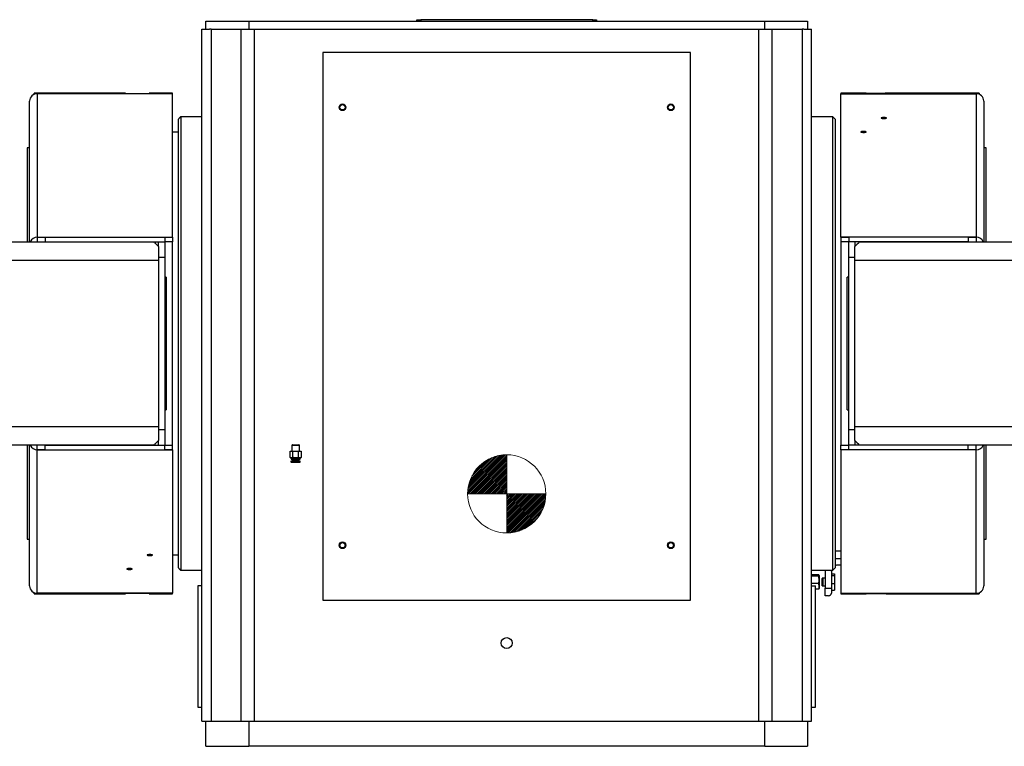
# Model space of a CAD drawing. Header units: millimetres. Extents: x 22 to 588, y 6 to 414.
# Tile 39 of 51: x 316 to 379, y 311 to 357. Entities that reach past the tile are written whole.
import ezdxf

# ---------------------------------------------------------------- set-up
doc = ezdxf.new("R2010")
doc.units = ezdxf.units.MM
doc.styles.add('SLDTEXTSTYLE1', font='TXT', dxfattribs={"width": 0.75})
doc.dimstyles.new('SLDDIMSTYLE0', dxfattribs={"dimtxt": 3.5, "dimasz": 5, "dimexe": 0, "dimexo": 0.0625, "dimgap": 0.875, "dimtad": 1, "dimlfac": 20, "dimrnd": 1e-09, "dimzin": 12, "dimdsep": 46, "dimtxsty": 'SLDTEXTSTYLE1', "dimsah": 1, "dimcen": 0.09, "dimadec": 0, "dimazin": 0, "dimtfac": 1, "dimtofl": 0, "dimtmove": 0, "dimatfit": 3, "dimfxl": 1, "dimtolj": 1, "dimtzin": 12, "dimarcsym": 0})

# ---------------------------------------------------------------- blocks, each defined once
blk = doc.blocks.new('Schwerpunkt')
at = {"linetype": 'Continuous', "true_color": 0x808080}
h = blk.add_hatch(dxfattribs=at)
h.set_pattern_fill('ANSI31', color=8, scale=0.25, style=0)
edge = h.paths.add_edge_path(flags=0)
edge.add_line((0, 0), (-25, 0))
edge.add_arc((0, 0), 25, 90, 180, ccw=False)
edge.add_line((0, 25), (0, 0))
h = blk.add_hatch(dxfattribs=at)
h.set_pattern_fill('ANSI31', color=8, scale=0.25, style=0)
edge = h.paths.add_edge_path(flags=0)
edge.add_line((0, 0), (25, 0))
edge.add_arc((0, 0), 25, 270, 360, ccw=False)
edge.add_line((0, -25), (0, 0))
at = {"color": 7, "linetype": 'Continuous', "lineweight": 0}
for q in [(0, 25), (-25, 0), (0, -25), (25, 0)]:
    blk.add_line((0, 0), q, dxfattribs=at)
blk.add_circle((0, 0), 25, dxfattribs=at)
for start, end in [(90, 180), (270, 0)]:
    blk.add_arc((0, 0), 25, start, end, dxfattribs=at)
blk = doc.blocks.new('*D7')
at = {"color": 7, "linetype": 'Continuous', "lineweight": 0}
for p, q in [((418.854, 335.647), (418.854, 269.328)), ((275.604, 332.272), (275.604, 269.328)), ((275.604, 270.328), (418.854, 270.328))]:
    blk.add_line(p, q, dxfattribs=at)
for centre, start, end in [((345.572, 273.106), 153.43495, 206.56505), ((347.982, 273.106), 333.43495, 26.56505)]:
    blk.add_arc(centre, 6.21, start, end, dxfattribs=at)
for points in [[(275.604, 270.328), (280.604, 269.678), (280.604, 270.978)], [(418.854, 270.328), (413.854, 270.978), (413.854, 269.678)]]:
    blk.add_solid(points, dxfattribs=at)
at = {"color": 7, "linetype": 'Continuous', "lineweight": 0, "insert": (341.605, 274.84), "char_height": 3.5, "attachment_point": 1, "style": 'SLDTEXTSTYLE1'}
blk.add_mtext('2865', dxfattribs=at)
blk = doc.blocks.new('*D8')
at = {"color": 7, "linetype": 'Continuous', "lineweight": 0}
for p, q in [((417.854, 336.647), (393.786, 336.647)), ((394.786, 284.147), (394.786, 336.647)), ((373.229, 284.147), (395.786, 284.147))]:
    blk.add_line(p, q, dxfattribs=at)
for centre, start, end in [((392.009, 311.879), 63.43495, 116.56505), ((392.009, 309.469), 243.43495, 296.56505)]:
    blk.add_arc(centre, 6.21, start, end, dxfattribs=at)
for points in [[(394.786, 336.647), (394.136, 331.647), (395.436, 331.647)], [(394.786, 284.147), (395.436, 289.147), (394.136, 289.147)]]:
    blk.add_solid(points, dxfattribs=at)
at = {"color": 7, "linetype": 'Continuous', "lineweight": 0, "insert": (390.274, 305.502), "char_height": 3.5, "attachment_point": 1, "rotation": 90, "style": 'SLDTEXTSTYLE1'}
blk.add_mtext('1050', dxfattribs=at)

msp = doc.modelspace()

# ---------------------------------------------------------------- linework, layer by layer
at = {"color": 7, "linetype": 'Continuous', "lineweight": 30}
for p, q in [((327.9790537, 356.7470593), (327.9790537, 357.2470588)), ((327.9790537, 357.2470588), (330.7290525, 357.2470588)), ((330.7290525, 357.2470588), (330.7290525, 356.7470593)), ((330.7290525, 357.2470588), (363.7290538, 357.2470588)), ((341.4790531, 357.2470588), (341.4790531, 357.3470575)), ((341.4790531, 357.3470575), (341.7290532, 357.3470575)), ((341.7290532, 357.3470575), (341.7290532, 357.2470588)), ((352.7290532, 357.3470575), (341.7290532, 357.3470575)), ((352.7290532, 357.2470588), (352.7290532, 357.3470575)), ((352.7290532, 357.3470575), (352.9790533, 357.3470575)), ((352.9790533, 357.3470575), (352.9790533, 357.2470588)), ((363.7290538, 356.7470593), (363.7290538, 357.2470588)), ((363.7290538, 357.2470588), (366.4790527, 357.2470588)), ((366.4790527, 357.2470588), (366.4790527, 356.7470593)), ((327.7290539, 312.4970568), (327.7290539, 356.7470593)), ((327.7290539, 356.7470593), (328.2290534, 356.7470593)), ((328.3283175, 356.7470593), (328.2290534, 356.7470593)), ((328.3283175, 356.7470593), (328.3283175, 312.4970568)), ((328.3283175, 356.7470593), (330.2525819, 356.7470593)), ((330.2525819, 312.4970568), (330.2525819, 356.7470593)), ((330.2525819, 356.7470593), (331.1011092, 356.7470593)), ((331.1011092, 312.4970568), (331.1011092, 356.7470593)), ((331.1011092, 356.7470593), (363.3569972, 356.7470593)), ((363.3569972, 312.4970568), (363.3569972, 356.7470593)), ((363.3569972, 356.7470593), (364.2055244, 356.7470593)), ((364.2055244, 312.4970568), (364.2055244, 356.7470593)), ((364.2055244, 356.7470593), (366.1297889, 356.7470593)), ((366.1297889, 356.7470593), (366.1297889, 312.4970568)), ((366.229053, 356.7470593), (366.1297889, 356.7470593)), ((366.229053, 356.7470593), (366.7290525, 356.7470593)), ((366.7290525, 312.4970568), (366.7290525, 356.7470593)), ((358.9790532, 355.2470607), (335.4790532, 355.2470607)), ((335.4790532, 355.2470607), (335.4790532, 320.2470584)), ((358.9790532, 320.2470584), (358.9790532, 355.2470607)), ((316.7053537, 352.1576745), (316.7040543, 352.1470589)), ((316.7040543, 343.1470556), (316.7040543, 352.1470589)), ((322.8546039, 352.6470584), (317.0040534, 352.6470584)), ((317.0040534, 352.5731964), (317.0040534, 352.6470584)), ((317.2040538, 352.6142759), (317.2040538, 343.4518976)), ((325.8540527, 352.6142759), (317.2040538, 352.6142759)), ((325.8540527, 352.6470584), (324.3516476, 352.6470584)), ((325.8540527, 352.6142759), (325.8540527, 352.6470584)), ((325.8540527, 343.4502346), (325.8540527, 352.6142759)), ((370.1064588, 352.6470584), (368.6040537, 352.6470584)), ((368.6040537, 352.6470584), (368.6040537, 352.6142759)), ((368.6040537, 343.4502346), (368.6040537, 352.6142759)), ((368.6040537, 352.6142759), (377.2540526, 352.6142759)), ((377.454053, 352.6470584), (371.6035024, 352.6470584)), ((377.2540526, 352.6142759), (377.2540526, 343.4518976)), ((377.454053, 352.6470584), (377.454053, 352.5731964)), ((377.7540521, 352.1470589), (377.7527527, 352.1576745)), ((377.7540521, 352.1470589), (377.7540521, 343.1470556)), ((326.2290538, 336.6470558), (326.2290538, 350.9970588)), ((326.3790534, 351.1470599), (326.3790534, 336.6470558)), ((368.079053, 322.1470577), (368.079053, 351.1470599)), ((368.2290525, 350.9970588), (368.2290525, 322.2970588)), ((316.5540532, 349.1470558), (316.5540532, 343.1470556)), ((377.9040531, 345.4858942), (377.9040531, 349.1470558)), ((377.9040531, 343.1470556), (377.9040531, 345.4858942)), ((317.2040538, 343.4502346), (317.2040538, 343.4518976)), ((317.2040538, 343.4502346), (317.2040538, 343.4470577)), ((317.2040538, 343.4502346), (325.8540527, 343.4502346)), ((317.2040538, 343.4470577), (317.2040538, 343.1470556)), ((317.2040538, 343.4470577), (317.7040533, 343.4470577)), ((317.7040533, 343.4470577), (317.7040533, 343.1470556)), ((317.7040533, 343.4470577), (325.3540532, 343.4470577)), ((325.3540532, 343.4470577), (325.3540532, 343.1470556)), ((325.3540532, 343.4470577), (325.8540527, 343.4470577)), ((325.8540527, 343.4470577), (325.8540527, 343.4502346)), ((325.8540527, 343.4470577), (325.8540527, 343.1470556)), ((368.6040537, 343.4502346), (368.6040537, 343.4470577)), ((377.2540526, 343.4502346), (368.6040537, 343.4502346)), ((368.6040537, 343.4470577), (369.1040532, 343.4470577)), ((368.6040537, 343.4470577), (368.6040537, 343.1470556)), ((369.1040532, 343.4470577), (369.1040532, 343.1470556)), ((376.7540531, 343.4470577), (369.1040532, 343.4470577)), ((376.7540531, 343.4470577), (376.7540531, 343.1470556)), ((376.7540531, 343.4470577), (377.2540526, 343.4470577)), ((377.2540526, 343.4518976), (377.2540526, 343.4502346)), ((377.2540526, 343.4470577), (377.2540526, 343.4502346)), ((377.2540526, 343.4470577), (377.2540526, 343.1470556)), ((287.3040513, 343.1470556), (324.6540533, 343.1470556)), ((317.1653287, 343.1470556), (317.2040538, 343.1566639)), ((317.7040533, 343.1470556), (325.3540532, 343.1470556)), ((324.9540539, 342.8470595), (324.9540539, 343.1470556)), ((324.9540539, 342.8470595), (324.9540539, 341.9470591)), ((325.3540532, 343.1470556), (325.3540532, 342.1470565)), ((325.8540527, 343.1470556), (325.3540532, 343.1470556)), ((325.8540527, 330.147059), (325.8540527, 343.1470556)), ((368.6040537, 343.1470556), (368.6040537, 330.147059)), ((369.1040532, 343.1470556), (368.6040537, 343.1470556)), ((369.1040532, 342.1470565), (369.1040532, 343.1470556)), ((376.7540531, 343.1470556), (369.1040532, 343.1470556)), ((369.5040525, 343.1470556), (369.5040525, 342.8470595)), ((369.5040525, 341.9470591), (369.5040525, 342.8470595)), ((369.8040531, 343.1470556), (407.1540551, 343.1470556)), ((377.2540526, 343.1566639), (377.2927777, 343.1470556)), ((325.3540532, 342.1470565), (324.9540539, 342.1470565)), ((325.3540532, 342.1470565), (325.3540532, 331.1470581)), ((369.5040525, 342.1470565), (369.1040532, 342.1470565)), ((369.1040532, 331.1470581), (369.1040532, 342.1470565)), ((324.9540539, 341.9470591), (288.5040538, 341.9470591)), ((324.9540539, 341.9470591), (324.9540539, 331.3470585)), ((405.9540526, 341.9470591), (369.5040525, 341.9470591)), ((369.5040525, 331.3470585), (369.5040525, 341.9470591)), ((325.4540534, 340.8970577), (325.4540534, 332.3970569)), ((369.004053, 336.6470558), (369.004053, 340.8970577)), ((326.2290538, 322.2970588), (326.2290538, 336.6470558)), ((326.3790534, 336.6470558), (326.3790534, 322.1470577)), ((369.004053, 332.3970569), (369.004053, 336.6470558)), ((288.5040538, 331.3470585), (324.9540539, 331.3470585)), ((324.9540539, 331.3470585), (324.9540539, 330.4470582)), ((369.5040525, 331.3470585), (405.9540526, 331.3470585)), ((369.5040525, 330.4470582), (369.5040525, 331.3470585)), ((324.9540539, 331.1470581), (325.3540532, 331.1470581)), ((325.3540532, 331.1470581), (325.3540532, 330.147059)), ((369.1040532, 331.1470581), (369.5040525, 331.1470581)), ((369.1040532, 330.147059), (369.1040532, 331.1470581)), ((324.6540533, 330.147059), (287.3040513, 330.147059)), ((316.5540532, 330.147059), (316.5540532, 324.1470588)), ((316.7040543, 321.1470587), (316.7040543, 330.147059)), ((317.2040538, 330.1374538), (317.1653287, 330.147059)), ((317.2040538, 329.8470569), (317.2040538, 330.147059)), ((317.7040533, 329.8470569), (317.7040533, 330.147059)), ((317.7040533, 330.147059), (325.3540532, 330.147059)), ((324.9540539, 330.147059), (324.9540539, 330.4470582)), ((325.3540532, 329.8470569), (325.3540532, 330.147059)), ((325.3540532, 330.147059), (325.8540527, 330.147059)), ((325.8540527, 329.8470569), (325.8540527, 330.147059)), ((333.4911586, 330.1444007), (333.9669482, 330.1444007)), ((333.5214035, 330.1746471), (333.549224, 330.1746471)), ((333.549224, 330.1746471), (333.9367033, 330.1746471)), ((368.6040537, 329.8470569), (368.6040537, 330.147059)), ((368.6040537, 330.147059), (369.1040532, 330.147059)), ((369.1040532, 329.8470569), (369.1040532, 330.147059)), ((376.7540531, 330.147059), (369.1040532, 330.147059)), ((369.5040525, 330.4470582), (369.5040525, 330.147059)), ((407.1540551, 330.147059), (369.8040531, 330.147059)), ((376.7540531, 329.8470569), (376.7540531, 330.147059)), ((377.2540526, 329.8470569), (377.2540526, 330.147059)), ((377.2927777, 330.147059), (377.2540526, 330.1374538)), ((377.7540521, 330.147059), (377.7540521, 321.1470587)), ((377.9040531, 324.1470588), (377.9040531, 330.147059)), ((317.7040533, 329.8470569), (317.2040538, 329.8470569)), ((317.2040538, 329.8470569), (317.2040538, 329.843883)), ((317.2040538, 329.843883), (325.8540527, 329.843883)), ((317.2040538, 329.842217), (317.2040538, 329.843883)), ((317.2040538, 320.6798417), (317.2040538, 329.842217)), ((317.7040533, 329.8470569), (325.3540532, 329.8470569)), ((325.8540527, 329.8470569), (325.3540532, 329.8470569)), ((325.8540527, 329.843883), (325.8540527, 329.8470569)), ((325.8540527, 329.843883), (325.8540527, 320.6798417)), ((333.3826424, 329.3552888), (333.3826424, 329.7746462)), ((333.3826424, 329.7746462), (333.5558475, 329.7746462)), ((333.5558475, 329.3552888), (333.5558475, 329.7746462)), ((333.5558475, 329.7746462), (333.9022578, 329.7746462)), ((333.9022578, 329.3552888), (333.9022578, 329.7746462)), ((333.9022578, 329.7746462), (334.0754629, 329.7746462)), ((334.0754629, 329.7746462), (334.0754629, 329.3552888)), ((369.1040532, 329.8470569), (368.6040537, 329.8470569)), ((368.6040537, 329.8470569), (368.6040537, 329.843883)), ((377.2540526, 329.843883), (368.6040537, 329.843883)), ((368.6040537, 329.843883), (368.6040537, 320.6798417)), ((376.7540531, 329.8470569), (369.1040532, 329.8470569)), ((377.2540526, 329.8470569), (376.7540531, 329.8470569)), ((377.2540526, 329.843883), (377.2540526, 329.8470569)), ((377.2540526, 329.843883), (377.2540526, 329.842217)), ((377.2540526, 320.6798417), (377.2540526, 329.842217)), ((333.4290535, 329.3284936), (333.469245, 329.3284936)), ((333.469245, 329.1333003), (333.4290535, 329.1333003)), ((334.0290533, 329.0800793), (333.4290535, 329.0800793)), ((334.0207891, 329.0702296), (333.4373162, 329.0702296)), ((333.4484891, 329.2559577), (334.0096177, 329.2559577)), ((333.469245, 329.3284936), (333.7290527, 329.3284936)), ((334.0290533, 329.1333003), (333.469245, 329.1333003)), ((333.5471885, 329.1890694), (333.5190536, 329.1890694)), ((333.9390532, 329.1890694), (333.5471885, 329.1890694)), ((333.9040534, 329.0496481), (333.5540534, 329.0496481)), ((333.7290527, 329.3284936), (333.9888604, 329.3284936)), ((333.9888604, 329.3284936), (334.0290533, 329.3284936)), ((368.6040537, 323.3646614), (368.2290525, 323.3646614)), ((327.7290539, 312.4970568), (327.7290539, 322.4970592)), ((366.7290525, 312.4970568), (366.7290525, 322.4970592)), ((368.6040537, 322.8765143), (368.2290525, 322.8765143)), ((368.6040537, 322.4828673), (368.4040533, 322.4828673)), ((367.1766595, 321.8601865), (366.7290525, 321.8601865)), ((367.6040531, 322.1470577), (367.6040531, 321.0066868)), ((368.0040525, 322.0892174), (368.0083947, 322.1470577)), ((368.0040525, 322.0892174), (368.0040525, 321.0066868)), ((368.0040525, 321.9145162), (368.2040529, 321.9145162)), ((368.0040525, 321.817155), (368.2040529, 321.817155)), ((368.2040529, 321.9145162), (368.2040529, 321.817155)), ((368.2040529, 321.817155), (368.2040529, 321.3010205)), ((327.7290539, 321.1470587), (327.7290539, 321.4970572)), ((367.1766595, 321.7730744), (366.7290525, 321.7730744)), ((366.7290525, 321.1470587), (366.7290525, 321.4970572)), ((367.1766595, 321.3112665), (366.7290525, 321.3112665)), ((367.2290535, 320.9983809), (367.2290535, 321.7983795)), ((367.4040527, 321.3569743), (367.4040527, 321.6316325)), ((367.4040527, 321.1651278), (367.4040527, 321.3569743)), ((367.4665527, 321.354003), (367.4665527, 321.6483785)), ((367.4665527, 321.1483789), (367.4665527, 321.354003)), ((368.0040525, 321.3010205), (368.2040529, 321.3010205)), ((368.2040529, 321.3010205), (368.2040529, 320.8822412)), ((316.7040543, 321.1470587), (316.7053537, 321.1364401)), ((317.0040534, 320.6470592), (317.0040534, 320.7209212)), ((317.0040534, 320.6470592), (322.8540526, 320.6470592)), ((325.8540527, 320.6798417), (317.2040538, 320.6798417)), ((324.3516685, 320.6470592), (325.8540527, 320.6470592)), ((325.8540527, 320.6470592), (325.8540527, 320.6798417)), ((327.4790527, 321.1470587), (327.4790527, 313.3970571)), ((327.7290539, 321.1470587), (327.4790527, 321.1470587)), ((366.7290525, 321.1470587), (366.9790537, 321.1470587)), ((366.9790537, 313.3970571), (366.9790537, 321.1470587)), ((367.1766595, 320.9365738), (366.9790537, 320.9365738)), ((367.6040531, 321.0066868), (368.0040525, 321.0066868)), ((367.6040531, 320.5227209), (367.6040531, 321.0066868)), ((368.0040525, 321.0066868), (368.0040525, 320.6840438)), ((368.0040525, 320.8822412), (368.2040529, 320.8822412)), ((368.6040537, 320.6798417), (368.6040537, 320.6470592)), ((368.6040537, 320.6798417), (377.2540526, 320.6798417)), ((368.6040537, 320.6470592), (370.1064379, 320.6470592)), ((371.6040538, 320.6470592), (377.454053, 320.6470592)), ((377.454053, 320.7209212), (377.454053, 320.6470592)), ((377.7527527, 321.1364401), (377.7540521, 321.1470587)), ((335.4790532, 320.2470584), (358.9790532, 320.2470584)), ((367.8040535, 320.5227209), (367.6040531, 320.5227209)), ((327.4790527, 313.3970571), (327.7290539, 313.3970571)), ((327.7290539, 312.4970568), (327.7290539, 313.3970571)), ((366.7290525, 313.3970571), (366.9790537, 313.3970571)), ((366.7290525, 312.4970568), (366.7290525, 313.3970571)), ((327.7290539, 312.4970568), (328.2290534, 312.4970568)), ((327.9790537, 310.8970565), (327.9790537, 312.4970568)), ((328.2290534, 312.4970568), (328.3283175, 312.4970568)), ((328.3283175, 312.4970568), (330.2525819, 312.4970568)), ((330.2525819, 312.4970568), (331.1011092, 312.4970568)), ((330.7290525, 312.4970568), (330.7290525, 310.8970565)), ((331.1011092, 312.4970568), (363.3569972, 312.4970568)), ((363.3569972, 312.4970568), (364.2055244, 312.4970568)), ((363.7290538, 310.8970565), (363.7290538, 312.4970568)), ((364.2055244, 312.4970568), (366.1297889, 312.4970568)), ((366.1297889, 312.4970568), (366.229053, 312.4970568)), ((366.229053, 312.4970568), (366.7290525, 312.4970568)), ((366.4790527, 312.4970568), (366.4790527, 310.8970565)), ((327.9790537, 310.8970565), (330.7290525, 310.8970565)), ((363.7290538, 310.8970565), (330.7290525, 310.8970565)), ((363.7290538, 310.8970565), (366.4790527, 310.8970565))]:
    msp.add_line(p, q, dxfattribs=at)
at = {"color": 7, "linetype": 'Continuous', "lineweight": 30, "flags": 128}
for points in [[(370.854053, 352.6294691), (370.7300038, 352.6299519), (370.6059532, 352.6313943), (370.4923214, 352.633564), (370.3858272, 352.6363296), (370.2953355, 352.6392324), (370.2183188, 352.6421113), (370.1612131, 352.6444776), (370.1224209, 352.6462061), (370.1052101, 352.6470048), (370.1064588, 352.6469452)], [(371.6035024, 352.6470346), (371.6040225, 352.6470584), (371.5925769, 352.646522), (371.5595798, 352.6450379), (371.5078042, 352.6428325), (371.435766, 352.6400549), (371.3494123, 352.6371462), (371.2463157, 352.6342852), (371.135074, 352.6319427), (371.0125179, 352.6302559), (370.854053, 352.6294691)], [(371.3540525, 351.0308964), (371.4092524, 351.0325296), (371.4584694, 351.0372562), (371.496372, 351.0445637), (371.5188519, 351.0536654), (371.5234728, 351.0635657), (371.5097339, 351.0731918), (371.4791269, 351.0815067), (371.4349644, 351.0876102), (371.3820339, 351.0908348), (371.3260726, 351.0908348), (371.2731422, 351.0876102), (371.2289796, 351.0815067), (371.1983712, 351.0731918), (371.1846338, 351.0635657), (371.1892546, 351.0536654), (371.2117345, 351.0445637), (371.2496371, 351.0372562), (371.2988542, 351.0325296), (371.3540525, 351.0308964)], [(370.0540529, 350.1433534), (370.1092527, 350.1449866), (370.1584698, 350.1497132), (370.1963709, 350.1570208), (370.2188508, 350.1661224), (370.2234731, 350.1760168), (370.2097343, 350.1856489), (370.1791258, 350.1939637), (370.1349647, 350.2000672), (370.0820343, 350.2032919), (370.0260715, 350.2032919), (369.9731426, 350.2000672), (369.92898, 350.1939637), (369.8983715, 350.1856489), (369.8846341, 350.1760168), (369.889255, 350.1661224), (369.9117349, 350.1570208), (369.9496375, 350.1497132), (369.9988545, 350.1449866), (370.0540529, 350.1433534)], [(324.9540539, 342.8470595), (324.8770417, 342.9240687), (324.810435, 342.9906768), (324.7549446, 343.0461688), (324.711159, 343.0899543), (324.6795462, 343.1215627), (324.6604429, 343.140666), (324.6540533, 343.1470556)], [(369.8040531, 343.1470556), (369.7976635, 343.140666), (369.7785602, 343.1215627), (369.7469474, 343.0899543), (369.7031618, 343.0461688), (369.6476714, 342.9906768), (369.5810647, 342.9240687), (369.5040525, 342.8470595)], [(324.6540533, 330.147059), (324.6604429, 330.1534487), (324.6795462, 330.172552), (324.711159, 330.2041633), (324.7549446, 330.2479488), (324.810435, 330.3034408), (324.8770417, 330.370046), (324.9540539, 330.4470582)], [(369.5040525, 330.4470582), (369.5810647, 330.370046), (369.6476714, 330.3034408), (369.7031618, 330.2479488), (369.7469474, 330.2041633), (369.7785602, 330.172552), (369.7976635, 330.1534487), (369.8040531, 330.147059)], [(324.4040535, 323.1507642), (324.3488536, 323.149131), (324.2996366, 323.1444014), (324.2617355, 323.1370939), (324.2392556, 323.1279952), (324.2346333, 323.1180949), (324.2483721, 323.1084658), (324.2789806, 323.1001509), (324.3231417, 323.0940474), (324.3760721, 323.0908228), (324.4320349, 323.0908228), (324.4849638, 323.0940474), (324.5291264, 323.1001509), (324.5597349, 323.1084658), (324.5734723, 323.1180949), (324.5688514, 323.1279952), (324.5463715, 323.1370939), (324.5084689, 323.1444014), (324.4592519, 323.149131), (324.4040535, 323.1507642)], [(323.1040538, 322.2632212), (323.048854, 322.2615851), (322.9996369, 322.2568584), (322.9617343, 322.2495479), (322.9392545, 322.2404523), (322.9346336, 322.2305519), (322.9483725, 322.2209228), (322.9789795, 322.212605), (323.023142, 322.2065044), (323.0760724, 322.2032798), (323.1320338, 322.2032798), (323.1849642, 322.2065044), (323.2291267, 322.212605), (323.2597352, 322.2209228), (323.2734726, 322.2305519), (323.2688518, 322.2404523), (323.2463719, 322.2495479), (323.2084693, 322.2568584), (323.1592522, 322.2615851), (323.1040538, 322.2632212)], [(370.1064379, 320.6471694), (370.1053948, 320.6471217), (370.1239438, 320.6479771), (370.162356, 320.6496847), (370.2217357, 320.6521434), (370.2971653, 320.6549478), (370.3907759, 320.657934), (370.4948084, 320.6606103), (370.6121967, 320.6628157), (370.7330273, 320.6641866), (370.8608345, 320.6646455), (370.9847541, 320.6641121), (371.1084769, 320.6626219), (371.2216244, 320.6604195), (371.3274555, 320.657636), (371.4171873, 320.6547273), (371.4932949, 320.6518663), (371.5494142, 320.6495268), (371.5871216, 320.647843), (371.6040538, 320.6470592)]]:
    msp.add_lwpolyline(points, dxfattribs=at)
at = {"color": 7, "linetype": 'Continuous', "lineweight": 30}
for centre, radius in [((336.7290532, 351.747058), 0.2125), ((336.7290532, 351.747058), 0.17), ((357.7290532, 351.747058), 0.2125), ((357.7290532, 351.747058), 0.17), ((336.7290532, 323.747058), 0.2125), ((336.7290532, 323.747058), 0.17), ((357.7290532, 323.747058), 0.2125), ((357.7290532, 323.747058), 0.17), ((347.2290532, 317.497058), 0.35)]:
    msp.add_circle(centre, radius, dxfattribs=at)
for centre, radius, start, end in [((317.2004987, 352.1175179), 0.4967707, 89.589962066, 175.363418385), ((323.6040805, 368.6336565), 16.0041806, 267.315854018, 272.677302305), ((377.2576077, 352.1175179), 0.4967707, 4.636581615, 90.410037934), ((317.2121754, 342.9460511), 0.5059117, 90.919830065, 156.589787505), ((377.245931, 342.9460511), 0.5059117, 23.410212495, 89.080169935), ((317.2121754, 330.3480636), 0.5059117, 203.410212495, 269.080169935), ((377.245931, 330.3480636), 0.5059117, 270.919830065, 336.589787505), ((333.4390532, 329.0800786), 0.01, 180, 259.999999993), ((333.4629781, 329.259839), 0.015, 195.000000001, 270), ((333.9951283, 329.259839), 0.015, 270, 344.999999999), ((334.0190532, 329.0800786), 0.01, 280.000000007, 0), ((368.4039087, 322.077696), 0.4051713, 89.979560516, 115.566673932), ((317.2004975, 321.1765986), 0.4967697, 184.636811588, 270.410180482), ((323.6040378, 304.6580169), 16.0066221, 87.322878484, 92.685558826), ((377.2576089, 321.1765986), 0.4967697, 269.589819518, 355.363188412)]:
    msp.add_arc(centre, radius, start, end, dxfattribs=at)
msp.add_ellipse((367.8040532, 320.6840429), major_axis=(0.2, 0), ratio=0.8066104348, start_param=4.7123889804, end_param=6.2831853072, dxfattribs=at)
for points in [[(326.3790534, 351.1470599), (326.2290538, 350.9970588)], [(327.7290539, 351.1470599), (326.3790534, 351.1470599)], [(368.079053, 351.1470599), (366.7290525, 351.1470599)], [(368.2290525, 350.9970588), (368.079053, 351.1470599)], [(326.2290538, 350.1470608), (325.8540527, 350.1470608)], [(316.7040543, 349.1470558), (316.5540532, 349.1470558)], [(377.9040531, 349.1470558), (377.7540521, 349.1470558)], [(325.4540534, 340.8970577), (325.3540532, 340.8970577)], [(369.1040532, 340.8970577), (369.004053, 340.8970577)], [(325.3540532, 332.3970569), (325.4540534, 332.3970569)], [(369.004053, 332.3970569), (369.1040532, 332.3970569)], [(333.4911586, 330.1444007), (333.4796027, 329.7746462)], [(333.5214035, 330.1746471), (333.4911586, 330.1444007)], [(333.9669482, 330.1444007), (333.9367033, 330.1746471)], [(333.9785041, 329.7746462), (333.9669482, 330.1444007)], [(333.3826424, 329.3552888), (333.4290535, 329.3284936)], [(333.469245, 329.3284936), (333.3826424, 329.3552888)], [(333.4290535, 329.3284936), (333.4484891, 329.2559577)], [(333.4290535, 329.1333003), (333.4290535, 329.0800793)], [(333.4373162, 329.0702296), (333.5540534, 329.0496481)], [(333.5558475, 329.3552888), (333.469245, 329.3284936)], [(333.5190536, 329.2448384), (333.5190536, 329.1890694)], [(333.5415528, 329.1890694), (333.5415528, 329.1333003)], [(333.7290527, 329.3284936), (333.5558475, 329.3552888)], [(333.9022578, 329.3552888), (333.7290527, 329.3284936)], [(333.9888604, 329.3284936), (333.9022578, 329.3552888)], [(333.9040534, 329.0496481), (334.0207891, 329.0702296)], [(333.9165525, 329.1333003), (333.9165525, 329.1890694)], [(333.9390532, 329.1890694), (333.9390532, 329.2448384)], [(334.0754629, 329.3552888), (333.9888604, 329.3284936)], [(334.0096177, 329.2559577), (334.0290533, 329.3284936)], [(334.0290533, 329.3284936), (334.0754629, 329.3552888)], [(334.0290533, 329.0800793), (334.0290533, 329.1333003)], [(316.5540532, 324.1470588), (316.7040543, 324.1470588)], [(377.7540521, 324.1470588), (377.9040531, 324.1470588)], [(325.8540527, 323.1470568), (326.2290538, 323.1470568)], [(326.2290538, 322.2970588), (326.3790534, 322.1470577)], [(326.3790534, 322.1470577), (327.7290539, 322.1470577)], [(366.7290525, 322.1470577), (368.079053, 322.1470577)], [(367.2290535, 321.7983795), (367.2106595, 321.8302382)], [(368.079053, 322.1470577), (368.2290525, 322.2970588)], [(367.4665527, 321.6483785), (367.4040527, 321.6316325)], [(367.6040531, 321.6483785), (367.4665527, 321.6483785)], [(367.2088535, 320.9667546), (367.1766595, 320.9365738)], [(367.2106595, 320.9665222), (367.2290535, 320.9983809)], [(367.4040527, 321.1651278), (367.4665527, 321.1483789)], [(367.4665527, 321.1483789), (367.6040531, 321.1483789)]]:
    msp.add_open_spline(points, degree=1, dxfattribs=at)
for points, knots in [([(333.9940489, 329.2448384), (333.9943657, 329.2448384), (333.9958631, 329.2448384), (333.9873623, 329.2448384), (333.9684495, 329.2448384), (333.9306481, 329.2448384), (333.8653303, 329.2448384), (333.783566, 329.2448384), (333.713853, 329.2448384), (333.659655, 329.2448384), (333.6086321, 329.2448384), (333.5489158, 329.2448384), (333.5184381, 329.2448384), (333.4986256, 329.2448384)], [0, 0, 0, 0, 0.0211876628, 0.1001583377, 0.17912781, 0.2564567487, 0.4001062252, 0.5437534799, 0.6210833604, 0.7000519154, 0.7790233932, 0.8563505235, 1, 1, 1, 1]), ([(367.1766595, 321.7730744), (367.1918928, 321.7841994), (367.2170573, 321.8025773), (367.2145588, 321.829218), (367.1970556, 321.8470619), (367.1811428, 321.8573016), (367.1766595, 321.8601865)], [0, 0, 0, 0, 0.38697315, 0.6392600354, 0.8983656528, 1, 1, 1, 1]), ([(367.1766595, 321.3112665), (367.1876238, 321.3513488), (367.2097897, 321.4323814), (367.2178985, 321.5524413), (367.2059961, 321.6672106), (367.186498, 321.7375713), (367.1766595, 321.7730744)], [0, 0, 0, 0, 0.2646083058, 0.5349475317, 0.7653411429, 1, 1, 1, 1]), ([(367.1766595, 320.9365738), (367.1876238, 320.9690939), (367.2097904, 321.03484), (367.2178983, 321.1322524), (367.2059965, 321.2253738), (367.186498, 321.2824614), (367.1766595, 321.3112665)], [0, 0, 0, 0, 0.2646015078, 0.5349472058, 0.765344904, 1, 1, 1, 1])]:
    msp.add_open_spline(points, degree=3, knots=knots, dxfattribs=at)

# ---------------------------------------------------------------- block references
at = {"color": 7, "linetype": 'Continuous', "xscale": 0.1, "yscale": 0.1, "zscale": 0.1}
msp.add_blockref('Schwerpunkt', (347.2301274, 327.0340629), dxfattribs=at)

# ---------------------------------------------------------------- dimensions: what is measured, and where the dimension line sits
at = {"color": 7, "linetype": 'Continuous', "lineweight": 0}
dim = msp.add_linear_dim(base=(418.8540532, 270.3283883), p1=(275.6040532, 333.272058), p2=(418.8540532, 336.647058), text='(<>)', dimstyle='SLDDIMSTYLE0', dxfattribs=at)
dim.commit()
dim.dimension.update_dxf_attribs({"geometry": '*D7', "text_midpoint": (346.7770422, 270.3283883), "dimtype": 160})
dim = msp.add_linear_dim(base=(394.7861874, 336.647058), p1=(372.2290532, 284.147058), p2=(418.8540532, 336.647058), angle=90, text='(<>)', dimstyle='SLDDIMSTYLE0', dxfattribs=at)
dim.commit()
dim.dimension.update_dxf_attribs({"geometry": '*D8', "text_midpoint": (394.7861874, 310.6741664), "dimtype": 160})

doc.saveas('drawing.dxf')
